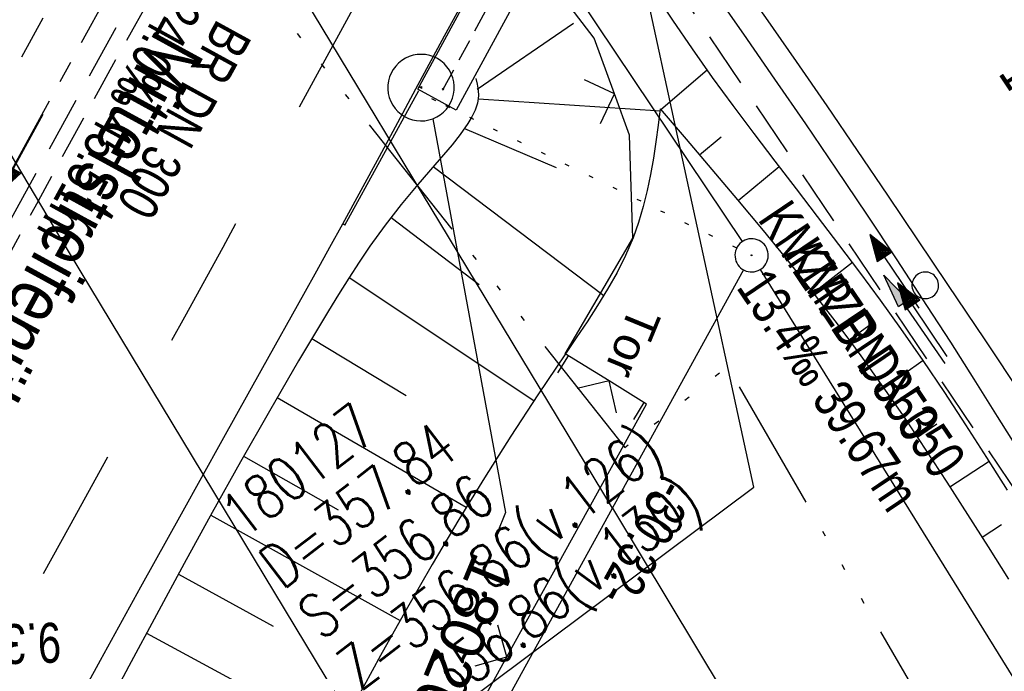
# Model space of a CAD drawing. Extents: x 507875 to 508634, y 446340 to 447363.
# Tile 26 of 70: x 508123 to 508167, y 446546 to 446575. Entities that reach past the tile are written whole.
import ezdxf
from ezdxf import colors
from ezdxf.entities.mleader import LeaderData, LeaderLine
from ezdxf.math import Vec2, Vec3

# ---------------------------------------------------------------- set-up
doc = ezdxf.new("R2010")
doc.units = 0
doc.header["$LTSCALE"] = 10
doc.header["$MEASUREMENT"] = 0
for name, pattern in [('ACAD_ISO14W100', [25.5, 12, -3, 0.5, -3, 0.5, -3, 0.5, -3]), ('ACHSE', [5.5, 4, -0.5, 0.5, -0.5]), ('AUSGEZOGEN', [0]), ('LT00', [0]), ('LT02', [0.4, 0.2, -0.2]), ('LT03', [0.5, 0.3, -0.2]), ('LT11', [0.3, 0.2, -0.1]), ('LT17', [0.15, 0.1, -0.05]), ('PUNKTX2_STR', [0.6, 0.1, -0.5]), ('STRICHLINIE2', [0.375, 0.25, -0.125])]:
    doc.linetypes.add(name, pattern=pattern)
doc.layers.get('0').update_dxf_attribs({"linetype": 'LT00'})
for name, color, linetype in [('--EK_FBR', 250, 'LT00'), ('--EK_Halt-Pfeil', 4, 'LT00'), ('--EK_Haltung', 7, 'STRICHLINIE2'), ('--EK_Haltung-Text', 140, 'LT00'), ('--EK_Schacht-Text', 5, 'LT00'), ('--EL_DFK_AB_L', 21, 'LT00'), ('--EL_DFK_AB_P', 7, 'LT00'), ('--EL_Halt-Pfeil', 4, 'LT00'), ('--EL_Haltung', 182, 'STRICHLINIE2'), ('--EL_Haltung-Text', 182, 'LT00'), ('-AX-093', 35, 'ACHSE'), ('ABSTAND', 8, 'LT00'), ('DFK_AB_L', 21, 'LT00'), ('DFK_AB_P', 7, 'LT00'), ('DFK_KATASTER', 250, 'LT00'), ('DFK_NUTZUNGSGRENZE', 70, 'PUNKTX2_STR'), ('DFK_VERMPKT', 252, 'LT00'), ('FESTPKT_TEXT_B', 211, 'LT00'), ('MITTELSTREIFEN-Ü_LINIE', 250, 'LT11'), ('MITTELSTREIFEN-Ü_TEXT', 11, 'LT03'), ('PFEIL', 140, 'AUSGEZOGEN'), ('TELEKOM', 210, 'ACAD_ISO14W100'), ('TOR_TEXT_B', 11, 'Continuous'), ('V127_AFBR_BAB', 250, 'LT00'), ('V127_BOESCH', 250, 'LT00'), ('V127_BOSCHUNG', 250, 'LT00'), ('V127_BR_KAPPE', 30, 'LT00'), ('V127_BR_WID', 30, 'LT17'), ('V127_GRABEN', 250, 'LT00'), ('V127_H_BORD', 8, 'LT00'), ('V127_LG_MARK', 250, 'LT02'), ('V127_PKT_AU', 211, 'LT00'), ('V127_TOR', 10, 'LT00'), ('V127_ZAUN', 40, 'LT00')]:
    doc.layers.add(name, color=color, linetype=linetype)
doc.styles.add('Arial', font='ARIAL.TTF')
doc.styles.add('Beschrift', font='ARIAL.TTF')
doc.styles.add('Haltungsbeschriftung', font='ARIAL.TTF', dxfattribs={"width": 0.75})
doc.styles.add('schachtbeschriftung', font='romans.shx', dxfattribs={"width": 0.75, "height": 2})
doc.styles.get("Standard").update_dxf_attribs({"font": 'ARIAL.TTF'})

# ---------------------------------------------------------------- blocks, each defined once
blk = doc.blocks.new('SYMB7010')
at = {"color": 0, "linetype": 'ByBlock'}
for points in [[(-0.031408, 0.499213), (-0.093728, 0.49134), (-0.15457, 0.475719), (-0.212975, 0.452595), (-0.268021, 0.422333), (-0.31884, 0.385411), (-0.36463, 0.342411), (-0.40467, 0.29401), (-0.438329, 0.240973), (-0.465074, 0.184136), (-0.484486, 0.124395), (-0.496256, 0.062692), (-0.5002, 0)], [(0.5002, 0), (0.496256, 0.062692), (0.484485, 0.124395), (0.465074, 0.184136), (0.438329, 0.240973), (0.40467, 0.29401), (0.36463, 0.342411), (0.31884, 0.385411), (0.268021, 0.422333), (0.212975, 0.452595), (0.15457, 0.475719), (0.093728, 0.49134), (0.031408, 0.499213), (-0.031408, 0.499213)], [(-0.5002, 0), (-0.496256, -0.062692), (-0.484486, -0.124395), (-0.465075, -0.184136), (-0.438329, -0.240973), (-0.404671, -0.29401), (-0.36463, -0.342411), (-0.31884, -0.385411), (-0.268021, -0.422333), (-0.212975, -0.452595), (-0.154571, -0.475719), (-0.093728, -0.49134), (-0.031408, -0.499213), (0.031408, -0.499213)], [(0.031408, -0.499213), (0.093728, -0.491341), (0.15457, -0.475719), (0.212975, -0.452595), (0.268021, -0.422333), (0.31884, -0.385411), (0.36463, -0.342411), (0.404671, -0.294011), (0.438329, -0.240974), (0.465075, -0.184136), (0.484486, -0.124395), (0.496256, -0.062692), (0.500201, 0)]]:
    blk.add_lwpolyline(points, dxfattribs=at)
blk = doc.blocks.new('SYMB0003')
at = {"color": 0, "linetype": 'ByBlock'}
for p, q in [((-0.015712, 0), (0.010166, 0.012015)), ((0, -0.021257), (-0.015712, 0)), ((0.010166, 0.012015), (0, -0.021257))]:
    blk.add_line(p, q, dxfattribs=at)
for points in [[(-0.031395, 0.499013), (-0.093691, 0.491144), (-0.154509, 0.475528), (-0.21289, 0.452414), (-0.267913, 0.422164), (-0.318712, 0.385257), (-0.364484, 0.342274), (-0.404509, 0.293893), (-0.438154, 0.240877), (-0.464888, 0.184062), (-0.484292, 0.124345), (-0.496058, 0.062667), (-0.5, 0)], [(0.5, 0), (0.496057, 0.062667), (0.484292, 0.124345), (0.464888, 0.184062), (0.438153, 0.240877), (0.404509, 0.293893), (0.364484, 0.342274), (0.318712, 0.385257), (0.267913, 0.422164), (0.21289, 0.452414), (0.154509, 0.475528), (0.093691, 0.491144), (0.031395, 0.499013), (-0.031395, 0.499013)], [(-0.5, 0), (-0.496058, -0.062667), (-0.484292, -0.124345), (-0.464888, -0.184062), (-0.438154, -0.240877), (-0.404509, -0.293893), (-0.364485, -0.342274), (-0.318712, -0.385257), (-0.267914, -0.422164), (-0.21289, -0.452414), (-0.154509, -0.475529), (-0.093691, -0.491144), (-0.031395, -0.499014), (0.031395, -0.499014)], [(0.031395, -0.499014), (0.093691, -0.491144), (0.154509, -0.475529), (0.21289, -0.452414), (0.267914, -0.422164), (0.318712, -0.385257), (0.364485, -0.342274), (0.404509, -0.293893), (0.438154, -0.240877), (0.464889, -0.184062), (0.484292, -0.124345), (0.496058, -0.062667), (0.5, 0)]]:
    blk.add_lwpolyline(points, dxfattribs=at)
blk = doc.blocks.new('SYMB0011')
at = {"color": 0, "linetype": 'ByBlock'}
for p, q in [((0.5, 0), (-0.5, 0)), ((0, 0.5), (0, -0.5))]:
    blk.add_line(p, q, dxfattribs=at)
blk = doc.blocks.new('SYMB0024')
at = {"color": 0, "linetype": 'ByBlock'}
for p, q in [((-0.5, 0.5), (0, 0)), ((0, 0), (0.5, 0.5))]:
    blk.add_line(p, q, dxfattribs=at)
blk = doc.blocks.new('Pfreil3')
at = {"layer": 'PFEIL'}
blk.add_hatch(color=256, dxfattribs=at).paths.add_polyline_path([(-1.549, 0.273), (-1.549, -0.273), (0, 0)])
for p, q in [((-1.549, 0), (-4.831, 0)), ((-1.549, -0.273), (-1.549, 0.273)), ((-1.549, 0.273), (0, 0)), ((0, 0), (-1.549, -0.273))]:
    blk.add_line(p, q, dxfattribs=at)
blk = doc.blocks.new('_None')
blk = doc.blocks.new('SYMB0070')
at = {"color": 0, "linetype": 'ByBlock'}
for p, q in [((-0.5, 0), (0.2, 0)), ((0.5, 0), (0.2, 0.1)), ((0.2, 0.1), (0.2, 0)), ((0.468, 0), (0.21, 0.086)), ((0.21, 0.086), (0.21, -0.086)), ((0.21, -0.086), (0.468, 0)), ((0.22, -0.072), (0.437, 0)), ((0.23, -0.058), (0.405, 0)), ((0.24, -0.045), (0.374, 0)), ((0.342, 0), (0.25, 0.031)), ((0.25, 0.031), (0.25, -0.031)), ((0.25, -0.031), (0.342, 0)), ((0.26, -0.017), (0.31, 0)), ((0.27, -0.003), (0.279, 0))]:
    blk.add_line(p, q, dxfattribs=at)
for points in [[(0.2, 0), (0.2, -0.1), (0.5, 0)], [(0.437, 0), (0.22, 0.072), (0.22, -0.072)], [(0.405, 0), (0.23, 0.058), (0.23, -0.058)], [(0.374, 0), (0.24, 0.045), (0.24, -0.045)], [(0.31, 0), (0.26, 0.017), (0.26, -0.017)], [(0.279, 0), (0.27, 0.003), (0.27, -0.003)]]:
    blk.add_lwpolyline(points, dxfattribs=at)

msp = doc.modelspace()

# ---------------------------------------------------------------- linework, layer by layer
at = {"layer": '--EK_FBR', "color": 2}
for points in [[(508168.045, 446558.163), (508166.365, 446560.664), (508164.685, 446563.164), (508163.331, 446565.18), (508161.976, 446567.195), (508160.616, 446569.206), (508159.248, 446571.213), (508157.87, 446573.212), (508156.478, 446575.201), (508155.07, 446577.179), (508149.834, 446584.461)], [(508124.81, 446543.179), (508126.481, 446546.228), (508128.303, 446549.533), (508130.133, 446552.835), (508131.968, 446556.133), (508133.806, 446559.43), (508135.645, 446562.726), (508136.235, 446563.785), (508136.824, 446564.844), (508137.41, 446565.905), (508138.239, 446567.422), (508139.062, 446568.942), (508139.882, 446570.464), (508140.703, 446571.985), (508141.999, 446574.374), (508143.3, 446576.76)]]:
    msp.add_lwpolyline(points, dxfattribs=at)
at = {"layer": '--EK_Haltung'}
for p, q in [((508134.388, 446587.89), (508113.211, 446549.316)), ((508172.119, 446547.372), (508150.794, 446579.024))]:
    msp.add_line(p, q, dxfattribs=at)
at = {"layer": '--EK_Schacht-Text', "flags": 128}
msp.add_lwpolyline([(508140.303, 446542.359), (508155.935, 446554.025), (508150.375, 446579.646)], dxfattribs=at)
at = {"layer": '--EL_DFK_AB_L'}
for p, q in [((508146.299, 446578.688), (508155.422, 446565.101)), ((508155.479, 446563.821), (508141.572, 446538.576))]:
    msp.add_line(p, q, dxfattribs=at)
at = {"layer": '--EL_Haltung'}
for p, q in [((508134.388, 446587.89), (508113.211, 446549.316)), ((508172.119, 446547.372), (508150.794, 446579.024))]:
    msp.add_line(p, q, dxfattribs=at)
at = {"layer": '-AX-093', "ltscale": 0.2}
msp.add_lwpolyline([(508147.628, 446614.276), (508141.579, 446603.204), (508135.522, 446592.135), (508129.459, 446581.07), (508123.392, 446570.007), (508116.029, 446556.588), (508107.111, 446540.332), (508100.981, 446529.16), (508094.853, 446517.986), (508088.731, 446506.81), (508082.615, 446495.629)], dxfattribs=at)
at = {"layer": 'DFK_AB_L'}
for p, q in [((508146.299, 446578.688), (508155.422, 446565.101)), ((508155.479, 446563.821), (508141.572, 446538.576))]:
    msp.add_line(p, q, dxfattribs=at)
at = {"layer": 'DFK_KATASTER'}
for p, q in [((508149.561, 446553.081), (508114.87, 446610.528)), ((508124.64, 446565.308), (508099.751, 446607.289)), ((508140.822, 446538.56), (508124.64, 446565.308)), ((508194.615, 446502.005), (508156.236, 446563.842)), ((508149.561, 446553.081), (508173.421, 446513.568))]:
    msp.add_line(p, q, dxfattribs=at)
at = {"layer": 'DFK_NUTZUNGSGRENZE', "ltscale": 0.2}
for p, q in [((508141.601, 446571.439), (508140.691, 446571.92)), ((508155.167, 446564.808), (508141.601, 446571.439))]:
    msp.add_line(p, q, dxfattribs=at)
at = {"layer": 'MITTELSTREIFEN-Ü_LINIE', "flags": 128}
for points in [[(508102.823, 446536.558), (508104.384, 446539.406), (508105.939, 446542.257), (508107.49, 446545.111), (508109.037, 446547.966), (508110.584, 446550.821), (508112.133, 446553.676), (508114.474, 446557.979), (508116.822, 446562.279), (508119.175, 446566.576), (508121.532, 446570.871), (508124.082, 446575.509), (508126.633, 446580.146), (508129.186, 446584.783), (508131.738, 446589.42)], [(508106.087, 446534.691), (508107.465, 446537.213), (508108.849, 446539.731), (508110.235, 446542.248), (508111.623, 446544.765), (508113.01, 446547.282), (508114.394, 446549.8), (508115.772, 446552.322), (508117.094, 446554.756), (508118.412, 446557.192), (508119.727, 446559.63), (508121.042, 446562.068), (508122.359, 446564.505), (508123.679, 446566.94), (508125.006, 446569.372), (508127.483, 446573.863), (508129.988, 446578.339), (508132.52, 446582.8), (508135.078, 446587.246)]]:
    msp.add_lwpolyline(points, dxfattribs=at)
at = {"layer": 'TELEKOM', "ltscale": 0.05, "flags": 128}
msp.add_lwpolyline([(508474.982, 447165.553), (508473.172, 447165.084), (508474.673, 447159.364), (508464.672, 447154.328), (508456.661, 447151.277), (508453.539, 447150.41), (508444.602, 447148.803), (508441.981, 447148.995), (508439.155, 447149.476), (508437.854, 447150.277), (508435.953, 447153.679), (508433.953, 447160.482), (508432.252, 447163.983), (508431.951, 447165.284), (508432.552, 447176.789), (508431.941, 447177.756), (508416.745, 447181.791), (508378.627, 447181.391), (508374.691, 447166.96), (508370.19, 447168.143), (508366.264, 447168.543), (508362.179, 447169.984), (508358.413, 447171.665), (508347.839, 447167.262), (508337.4, 447169.983), (508328.414, 447171.935), (508322.641, 447172.543), (508316.286, 447172.936), (508310.426, 447172.329), (508294.909, 447170.287), (508285.316, 447168.639), (508276.487, 447167.205), (508271.842, 447166.858), (508264.535, 447167.811), (508253.336, 447170.847), (508250.234, 447179.486), (508234.735, 447192.344), (508230.978, 447195.531), (508227.158, 447198.133), (508210.966, 447203.512), (508203.353, 447206.262), (508189.318, 447199.877), (508186.179, 447190.406), (508183.805, 447181.725), (508180.252, 447166.858), (508182.036, 447154.933), (508172.713, 447111.806), (508163.222, 447073.34), (508154.785, 447034.675), (508153.031, 446995.556), (508154.9, 446955.58), (508158.105, 446912.014), (508138.041, 446875.457), (508116.295, 446837.958), (508103.884, 446802.928), (508083.738, 446761.261), (508071.735, 446745.953), (508067.468, 446734.788), (508063.405, 446727.276), (508059.458, 446719.322), (508062.263, 446713.436), (508069.977, 446704.887), (508081.477, 446692.274), (508095.24, 446677.226), (508103.795, 446669.378), (508122.044, 446644.24), (508132.002, 446636.813), (508105.767, 446613.366), (508119.825, 446594.076), (508150.119, 446555.817), (508154.748, 446559.461), (508167.768, 446536.941), (508183.181, 446511.575), (508186.807, 446510.85), (508218.928, 446451.464), (508225.819, 446439.687), (508234.16, 446421.749), (508247.216, 446396.382), (508258.477, 446371.283), (508263.554, 446356.788), (508266.895, 446346.738)], dxfattribs=at)
at = {"layer": 'V127_AFBR_BAB', "color": 0}
for points in [[(508168.045, 446558.163), (508166.365, 446560.664), (508164.685, 446563.164), (508163.331, 446565.18), (508161.976, 446567.195), (508160.616, 446569.206), (508159.248, 446571.213), (508157.87, 446573.212), (508156.478, 446575.201), (508155.07, 446577.179), (508149.834, 446584.461)], [(508124.81, 446543.179), (508126.481, 446546.228), (508128.303, 446549.533), (508130.133, 446552.835), (508131.968, 446556.133), (508133.806, 446559.43), (508135.645, 446562.726), (508136.235, 446563.785), (508136.824, 446564.844), (508137.41, 446565.905), (508138.239, 446567.422), (508139.062, 446568.942), (508139.882, 446570.464), (508140.703, 446571.985), (508141.999, 446574.374), (508143.3, 446576.76)]]:
    msp.add_lwpolyline(points, dxfattribs=at)
at = {"layer": 'V127_BOESCH'}
for points in [[(508143.403, 446572.451), (508143.467, 446572.188), (508143.515, 446571.925), (508143.529, 446571.665), (508143.484, 446571.343), (508143.377, 446571.028), (508143.228, 446570.722), (508143.051, 446570.427), (508142.704, 446569.926), (508142.333, 446569.456), (508141.947, 446569.005), (508141.555, 446568.561), (508140.792, 446567.678), (508140.045, 446566.773), (508139.323, 446565.845), (508138.632, 446564.895), (508138.144, 446564.177), (508137.673, 446563.449), (508137.214, 446562.713), (508136.762, 446561.973), (508135.416, 446559.722), (508134.096, 446557.455), (508132.797, 446555.176), (508131.517, 446552.885), (508130.253, 446550.586), (508129.002, 446548.279), (508127.761, 446545.967), (508126.344, 446543.307)], [(508151.721, 446571.08), (508151.627, 446570.34), (508151.526, 446569.601), (508151.415, 446568.863), (508151.285, 446568.127), (508151.133, 446567.399), (508150.954, 446566.677), (508150.743, 446565.966), (508150.495, 446565.269), (508150.157, 446564.478), (508149.772, 446563.708), (508149.348, 446562.955), (508148.895, 446562.216), (508148.421, 446561.488), (508147.934, 446560.765), (508147.443, 446560.046), (508146.197, 446558.193), (508144.981, 446556.331), (508143.793, 446554.457), (508142.633, 446552.568), (508141.432, 446550.544), (508140.258, 446548.502), (508139.109, 446546.443), (508137.981, 446544.371)], [(508151.721, 446571.08), (508152.889, 446569.717), (508154.053, 446568.351), (508155.21, 446566.98), (508156.356, 446565.601), (508157.488, 446564.212), (508158.602, 446562.81), (508159.695, 446561.392), (508160.762, 446559.956), (508161.764, 446558.553), (508162.744, 446557.134), (508163.704, 446555.701), (508164.649, 446554.256), (508165.582, 446552.803), (508166.508, 446551.344), (508167.429, 446549.882)]]:
    msp.add_lwpolyline(points, dxfattribs=at)
at = {"layer": 'V127_BOSCHUNG'}
for p, q in [((508143.468, 446571.968), (508147.806, 446574.939)), ((508151.747, 446571.05), (508153.837, 446572.842)), ((508143.519, 446571.54), (508151.728, 446570.987)), ((508142.9, 446570.201), (508147.034, 446568.432)), ((508153.498, 446569.003), (508154.47, 446569.828)), ((508141.485, 446568.482), (508149.179, 446562.673)), ((508155.233, 446566.953), (508157.082, 446568.488)), ((508139.587, 446566.191), (508143.551, 446563.172)), ((508156.942, 446564.887), (508157.839, 446565.608)), ((508158.616, 446562.793), (508160.383, 446564.166)), ((508137.694, 446563.482), (508146.025, 446557.931)), ((508160.239, 446560.666), (508161.12, 446561.321)), ((508136.015, 446560.729), (508140.265, 446558.166)), ((508161.804, 446558.497), (508163.569, 446559.749)), ((508134.45, 446558.068), (508142.974, 446553.13)), ((508163.314, 446556.288), (508164.198, 446556.886)), ((508132.936, 446555.421), (508137.199, 446553.009)), ((508164.785, 446554.045), (508166.551, 446555.199)), ((508131.453, 446552.77), (508139.989, 446548.025)), ((508166.232, 446551.78), (508167.11, 446552.34)), ((508129.992, 446550.107), (508134.274, 446547.77)), ((508128.554, 446547.446), (508137.149, 446542.811))]:
    msp.add_line(p, q, dxfattribs=at)
at = {"layer": 'V127_BR_KAPPE'}
msp.add_lwpolyline([(508161.745, 446610.407), (508163.489, 446609.475), (508160.554, 446604.082), (508155.083, 446594.1), (508148.928, 446582.796), (508142.523, 446571.028), (508140.783, 446571.964), (508147.257, 446583.875), (508153.461, 446595.26), (508158.789, 446605.052), (508161.745, 446610.407)], dxfattribs=at)
at = {"layer": 'V127_BR_WID'}
msp.add_line((508141.934, 446571.97), (508145.947, 446579.354), dxfattribs=at)
at = {"layer": 'V127_GRABEN'}
for points in [[(508167.984, 446555.544), (508166.933, 446557.218), (508165.878, 446558.891), (508164.817, 446560.559), (508163.748, 446562.222), (508162.403, 446564.28), (508161.041, 446566.329), (508159.667, 446568.368), (508158.281, 446570.401), (508156.887, 446572.428), (508155.487, 446574.45), (508154.083, 446576.47), (508149.258, 446583.403)], [(508167.373, 446553.89), (508166.444, 446555.369), (508165.503, 446556.839), (508164.546, 446558.299), (508163.571, 446559.745), (508162.574, 446561.177), (508161.655, 446562.452), (508160.72, 446563.717), (508159.773, 446564.973), (508158.819, 446566.224), (508157.861, 446567.472), (508156.904, 446568.721), (508155.952, 446569.974), (508155.01, 446571.233), (508154.082, 446572.501), (508153.172, 446573.782), (508152.284, 446575.078), (508151.517, 446576.243), (508150.769, 446577.42), (508150.034, 446578.606), (508149.309, 446579.8), (508148.592, 446580.998), (508148.257, 446581.563)]]:
    msp.add_lwpolyline(points, dxfattribs=at)
at = {"layer": 'V127_H_BORD'}
for q in [(508140.839, 446571.906), (508137.41, 446565.905)]:
    msp.add_line((508137.501, 446565.839), q, dxfattribs=at)
at = {"layer": 'V127_LG_MARK', "ltscale": 3, "flags": 128}
msp.add_lwpolyline([(508060.761, 446434.224), (508062.162, 446436.848), (508063.565, 446439.472), (508064.969, 446442.095), (508066.376, 446444.716), (508068.256, 446448.204), (508070.141, 446451.688), (508072.03, 446455.17), (508073.923, 446458.651), (508075.818, 446462.13), (508077.713, 446465.609), (508080.134, 446470.055), (508082.555, 446474.5), (508084.976, 446478.946), (508087.398, 446483.391), (508089.822, 446487.835), (508092.712, 446493.126), (508095.605, 446498.415), (508098.5, 446503.703), (508101.397, 446508.99), (508104.354, 446514.385), (508107.311, 446519.779), (508110.266, 446525.175), (508113.218, 446530.572), (508115.243, 446534.28), (508117.268, 446537.988), (508119.294, 446541.696), (508121.321, 446545.402), (508123.352, 446549.107), (508125.083, 446552.257), (508126.815, 446555.405), (508128.547, 446558.554), (508130.278, 446561.703), (508132.006, 446564.854), (508134.047, 446568.588), (508136.082, 446572.325), (508138.115, 446576.063), (508140.147, 446579.802), (508142.18, 446583.54), (508144.305, 446587.443), (508146.184, 446590.891), (508148.063, 446594.34), (508149.941, 446597.789), (508151.219, 446600.141), (508152.498, 446602.492), (508153.776, 446604.844), (508155.057, 446607.194), (508156.807, 446610.397), (508158.56, 446613.598), (508160.315, 446616.797), (508162.07, 446619.997), (508163.824, 446623.198), (508165.575, 446626.4), (508167.234, 446629.443), (508168.89, 446632.489), (508170.543, 446635.535), (508172.196, 446638.582)], dxfattribs=at)
at = {"layer": 'V127_TOR'}
for p, q in [((508147.11, 446559.188), (508147.584, 446559.953)), ((508150.984, 446557.846), (508150.51, 446557.081))]:
    msp.add_line(p, q, dxfattribs=at)
at = {"layer": 'V127_ZAUN'}
msp.add_line((508137.547, 446533.254), (508144.804, 446546.382), dxfattribs=at)
for points in [[(508149.658, 446571.765), (508148.747, 446574.264), (508145.537, 446578.46)], [(508149.415, 446558.819), (508147.435, 446560.046), (508150.488, 446565.252), (508150.34, 446569.895), (508149.658, 446571.765)], [(508144.804, 446546.382), (508151.101, 446557.774), (508149.415, 446558.819)]]:
    msp.add_lwpolyline(points, dxfattribs=at)

# ---------------------------------------------------------------- block references
at = {"layer": '--EK_Halt-Pfeil', "yscale": 4, "zscale": 4}
for p, xscale, rotation in [((508122.922, 446569.082), 4.000000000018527, 241.2346799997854), ((508163.544, 446561.581), 4.000000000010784, 123.9687999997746)]:
    msp.add_blockref('SYMB0070', p, dxfattribs=dict(at, xscale=xscale, rotation=rotation))
at = {"layer": '--EL_DFK_AB_P', "xscale": 1.500000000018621, "yscale": 1.5, "zscale": 1.5, "rotation": 264.7377099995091}
msp.add_blockref('SYMB0003', (508155.841, 446564.479), dxfattribs=at)
at = {"layer": '--EL_Halt-Pfeil', "xscale": 4.000000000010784, "yscale": 4, "zscale": 4, "rotation": 123.9687999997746}
msp.add_blockref('SYMB0070', (508162.286, 446563.755), dxfattribs=at)
at = {"layer": 'DFK_AB_P', "xscale": 1.500000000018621, "yscale": 1.5, "zscale": 1.5, "rotation": 264.7377099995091}
msp.add_blockref('SYMB0003', (508155.841, 446564.479), dxfattribs=at)
at = {"layer": 'DFK_VERMPKT', "xscale": 1.200000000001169, "yscale": 1.200000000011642, "zscale": 1.2, "rotation": 264.7377100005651}
msp.add_blockref('SYMB7010', (508163.67, 446563.128), dxfattribs=at)
at = {"layer": 'PFEIL', "rotation": 124.6055524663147}
msp.add_blockref('Pfreil3', (508161.803, 446563.584), dxfattribs=at)
at = {"layer": 'V127_BR_WID', "xscale": 0.1, "yscale": 0.1, "zscale": 0.1, "rotation": 247.65211}
msp.add_blockref('SYMB0011', (508141.934, 446571.97), dxfattribs=at)
at = {"layer": 'V127_PKT_AU', "xscale": 3, "yscale": 3, "zscale": 3, "rotation": 247.65211}
msp.add_blockref('SYMB0003', (508140.935, 446572.04), dxfattribs=at)
at = {"layer": 'V127_ZAUN', "xscale": 2.1, "yscale": 2.1, "zscale": 2.1}
for p, rotation in [((508149.658, 446571.765), 110.0325799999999), ((508149.415, 446558.819), 148.21278), ((508144.804, 446546.382), 61.06668000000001)]:
    msp.add_blockref('SYMB0024', p, dxfattribs=dict(at, rotation=rotation))

# ---------------------------------------------------------------- texts
at = {"layer": '--EK_Haltung-Text', "style": 'Haltungsbeschriftung', "width": 0.75}
for s, rotation, p in [('24.0‰ 45.51m', -118.7653, (508129.517, 446576.413)), ('BR DN 300', -118.7653, (508131.761, 446575.181)), ('11.7‰ 40.94m', -56.1754, (508166.934, 446572.676)), ('KMZR DN 350', -56.0312, (508157.239, 446564.466)), ('13.4‰ 39.67m', -56.0312, (508155.116, 446563.036)), ('9.3‰ 2.16m', -178.0427, (508124.675, 446547.933))]:
    msp.add_text(s, height=1.8, rotation=rotation, dxfattribs=at).set_placement(p)
at = {"layer": '--EK_Schacht-Text', "style": 'schachtbeschriftung', "width": 0.75}
for s, p in [('180127', (508132.934, 446551.662)), ('D=357.84', (508134.682, 446549.373)), ('Z=356.86(v.126)', (508138.176, 446544.795)), ('S=356.86', (508136.429, 446547.084)), ('Z=356.86(v.130)', (508139.924, 446542.506))]:
    msp.add_text(s, height=2, rotation=37.3532, dxfattribs=at).set_placement(p)
at = {"layer": '--EL_Haltung-Text', "style": 'Haltungsbeschriftung', "width": 0.75}
msp.add_text('KMZR DN 350', height=1.8, rotation=-56.0312, dxfattribs=at).set_placement((508156.082, 446566.107))
at = {"layer": 'ABSTAND', "width": 0.75}
msp.add_text(' -30.32-', height=1.8, rotation=-118.8466, dxfattribs=at).set_placement((508151.963, 446554.986))
at = {"layer": 'MITTELSTREIFEN-Ü_TEXT', "insert": (508128.979, 446574.749), "char_height": 2.5, "attachment_point": 7, "rotation": 241.3628, "style": 'Arial'}
msp.add_mtext('{\\W0.8;Mittelstreifenüberfahrt 60 m}', dxfattribs=at)
at = {"layer": 'TOR_TEXT_B', "insert": (508150.364, 446562.278), "char_height": 1.5, "attachment_point": 7, "rotation": 247.6521, "style": 'Beschrift'}
msp.add_mtext('Tor', dxfattribs=at)

# ---------------------------------------------------------------- leaders
at = {"layer": 'FESTPKT_TEXT_B'}
ml = msp.add_multileader_mtext('Standard', dxfattribs=at)
ml.set_content('{\\H0.09x;\\P\\H11.111x; 18020 \\~\\P\\H0.09x;   }', color=256)
ml.set_leader_properties(color=256, linetype='ByLayer', lineweight=-1)
ml.set_arrow_properties(name='NONE')
ml.build(insert=Vec2(0, 0))
ml.multileader.update_dxf_attribs({"has_text_frame": 1, "text_left_attachment_type": 2, "text_right_attachment_type": 2, "dogleg_length": 1, "arrow_head_size": 0.18})
ctx = ml.context
ctx.base_point, ctx.char_height, ctx.arrow_head_size, ctx.landing_gap_size, ctx.plane_origin, ctx.plane_x_axis, ctx.plane_y_axis = Vec3(508144.362, 446551.958), 2, 0.18, 0.3, Vec3(508142.422, 446561.926), Vec3(-0.380229, -0.924892), Vec3(0.924892, -0.380229)
ctx.left_attachment, ctx.right_attachment = 2, 2
notes = []
notes.append((ctx, [(0, (1, 1, 0), (508144.742, 446552.883), (-0.380229, -0.924892), 1, [(0, [(508141.469, 446570.638)], 0, [])])]))
ctx.mtext.insert, ctx.mtext.text_direction, ctx.mtext.rotation, ctx.mtext.line_spacing_factor, ctx.mtext.flow_direction = Vec3(508145.706, 446551.081), Vec3(-0.380229, -0.924892), 4.322345, 0.7, 5
for ctx, leaders in notes:
    for number, flags, end, landing, length, lines in leaders:
        leader = LeaderData()
        leader.index, (leader.has_last_leader_line, leader.has_dogleg_vector, leader.attachment_direction) = number, flags
        leader.last_leader_point, leader.dogleg_vector, leader.dogleg_length = Vec3(end), Vec3(landing), length
        for number, points, colour, breaks in lines:
            line = LeaderLine()
            line.index, line.vertices, line.color, line.breaks = number, Vec3.list(points), colors.encode_raw_color(colour), breaks
            leader.lines.append(line)
        ctx.leaders.append(leader)

doc.saveas('drawing.dxf')
